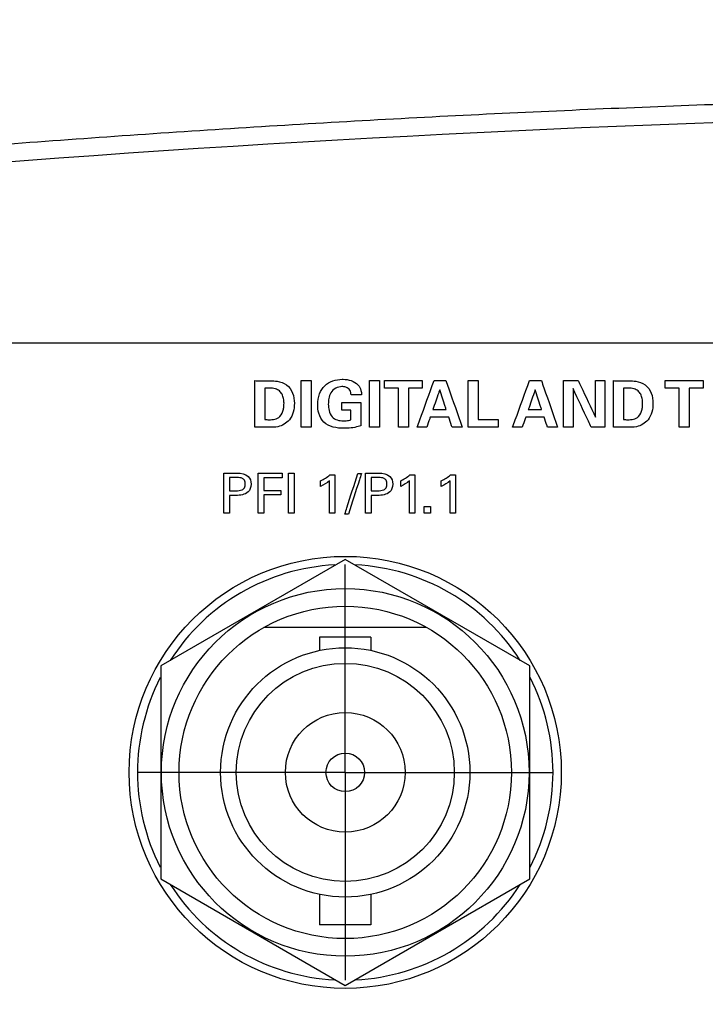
# Model space of a CAD drawing. Header units: inches. Extents: x 0 to 34, y 0 to 22.
# Tile 78 of 119: x 14.1 to 15.1, y 17.5 to 19. Entities that reach past the tile are written whole.
import ezdxf

# ---------------------------------------------------------------- set-up
doc = ezdxf.new("R2010")
doc.units = ezdxf.units.IN
doc.header["$LTSCALE"] = 1.87
doc.header["$MEASUREMENT"] = 0
doc.linetypes.add('CENTER', pattern=[0.6, 0.375, -0.075, 0.075, -0.075])
doc.layers.get('0').update_dxf_attribs({"linetype": 'CONTINUOUS'})
for name, color, linetype in [('DATUMCURVES', 7, 'CONTINUOUS'), ('DEFAULT_1', 7, 'CENTER'), ('DIMENSIONS', 7, 'CONTINUOUS')]:
    doc.layers.add(name, color=color, linetype=linetype)
doc.styles.get("Standard").update_dxf_attribs({"font": 'txt', "width": 0.8})
doc.dimstyles.new('DIMSTYLE_1', dxfattribs={"dimtxt": 0.125, "dimasz": 0.18, "dimexe": 0.18, "dimexo": 0.0625, "dimgap": 0.09, "dimtad": 0, "dimtih": 1, "dimtoh": 1, "dimdec": 3, "dimzin": 4, "dimdsep": 46, "dimtxsty": 'STANDARD', "dimblk": '_FILLED', "dimblk1": '_FILLED', "dimblk2": '_FILLED', "dimcen": 0.09, "dimadec": 0, "dimazin": 0, "dimtp": 0.001, "dimtm": 0.001, "dimtfac": 1, "dimtdec": 3, "dimtofl": 0, "dimtmove": 0, "dimatfit": 3, "dimldrblk": '_FILLED', "dimfxl": 1, "dimtolj": 1, "dimtzin": 4, "dimarcsym": 0})

# ---------------------------------------------------------------- blocks, each defined once
blk = doc.blocks.new('_FILLED')
at = {"color": 0, "linetype": 'BYBLOCK'}
blk.add_solid([(0, 0), (-1, 0.1736), (-1, -0.1736)], dxfattribs=at)
blk = doc.blocks.new('*D5')
at = {"layer": 'DIMENSIONS', "color": 2, "linetype": 'CONTINUOUS'}
for p, q in [((16.3262, 18.2109), (16.3262, 20.5414)), ((17.6245, 17.3609), (17.6245, 20.5414)), ((16.3262, 20.4164), (15.6819, 20.4164)), ((17.6245, 20.4164), (17.9845, 20.4164))]:
    blk.add_line(p, q, dxfattribs=at)
at = {"layer": 'DIMENSIONS', "color": 2, "linetype": 'CONTINUOUS', "xscale": 0.18, "yscale": 0.18, "zscale": 0.18}
blk.add_blockref('_FILLED', (16.3262, 20.4164), dxfattribs=at)
at = {"layer": 'DIMENSIONS', "color": 2, "linetype": 'CONTINUOUS', "xscale": 0.18, "yscale": 0.18, "zscale": 0.18, "rotation": 180}
blk.add_blockref('_FILLED', (17.6245, 20.4164), dxfattribs=at)
at = {"layer": 'DIMENSIONS', "color": 2, "linetype": 'CONTINUOUS', "width": 0.8}
for s, p in [('[', (14.9194, 20.3539)), (']', (15.5194, 20.3539)), ('1.298', (14.2944, 20.3539)), ('32.98', (15.0194, 20.3539))]:
    blk.add_text(s, height=0.125, dxfattribs=at).set_placement(p)

msp = doc.modelspace()

# ---------------------------------------------------------------- linework, layer by layer
at = {"color": 7, "linetype": 'CONTINUOUS'}
for p, q in [((14.5762, 18.1563), (14.2987, 17.9961)), ((14.8537, 17.9961), (14.5762, 18.1563)), ((14.6986, 18.0539), (14.4538, 18.0539)), ((14.5377, 18.0391), (14.5377, 18.0194)), ((14.6147, 18.0391), (14.5377, 18.0391)), ((14.6147, 18.0391), (14.6147, 18.0194)), ((14.2987, 17.9961), (14.2987, 17.6756)), ((14.8537, 17.6756), (14.8537, 17.9961)), ((14.2987, 17.6756), (14.5762, 17.5154)), ((14.5762, 17.5154), (14.8537, 17.6756)), ((14.5377, 17.6524), (14.5377, 17.6066)), ((14.6147, 17.6524), (14.6147, 17.6066)), ((14.6147, 17.6066), (14.5377, 17.6066))]:
    msp.add_line(p, q, dxfattribs=at)
for radius in [0.325, 0.2765, 0.25, 0.1875, 0.164, 0.09, 0.029]:
    msp.add_circle((14.5762, 17.8359), radius, dxfattribs=at)
for centre, radius, start, end in [((16.0862, -7.9197), 26.75, 82.80027, 97.19973), ((14.5762, 17.8359), 0.3125, 92.8821, 147.3645), ((14.5762, 17.8359), 0.3125, 32.6355, 87.1179), ((14.5762, 17.8359), 0.3125, 152.8684, 207.1316), ((14.5762, 17.8359), 0.3125, 332.8684, 27.1316), ((14.5762, 17.8359), 0.3125, 212.6355, 267.1179), ((14.5762, 17.8359), 0.3125, 272.8821, 327.3645)]:
    msp.add_arc(centre, radius, start, end, dxfattribs=at)
msp.add_open_spline([(12.7517, 18.6477), (12.8722, 18.663), (13.1144, 18.692), (13.4795, 18.7306), (13.8476, 18.7643), (14.2181, 18.7931), (14.5905, 18.8168), (14.9645, 18.8353), (15.3396, 18.8485), (15.7154, 18.8564), (16.0915, 18.859), (16.4677, 18.8563), (16.8435, 18.8482), (17.2185, 18.8348), (17.5925, 18.8162), (17.9649, 18.7924), (18.3353, 18.7634), (18.7034, 18.7295), (19.065, 18.6911), (19.3037, 18.6625), (19.4207, 18.6477)], degree=3, knots=[0, 0, 0, 0, 0.054496, 0.109427, 0.164722, 0.220316, 0.276147, 0.332159, 0.388303, 0.444531, 0.5008, 0.557069, 0.613296, 0.669436, 0.725444, 0.781269, 0.836855, 0.892141, 0.947101, 1, 1, 1, 1], dxfattribs=at)
at = {"layer": 'DATUMCURVES', "color": 40, "linetype": 'CONTINUOUS'}
for points, knots in [([(12.9377, 18.4823, 0.8645), (13.1335, 18.4823, 0.8645), (14.3868, 18.4823, 0.8645), (15.6402, 18.4823, 0.8645), (16.6977, 18.4823, 0.8645)], [0, 0, 0, 0, 0.15625, 1, 1, 1, 1]), ([(14.574, 18.3535, 0.8645), (14.5636, 18.3535, 0.8645), (14.5457, 18.3567, 0.8645), (14.5358, 18.3753, 0.8645), (14.5342, 18.3903, 0.8645), (14.5363, 18.4051, 0.8645), (14.547, 18.4225, 0.8645), (14.5627, 18.4274, 0.8645), (14.5727, 18.4273, 0.8645), (14.5732, 18.4273, 0.8645)], [0, 0, 0, 0, 0.260057, 0.387063, 0.496267, 0.635151, 0.753393, 0.987594, 1, 1, 1, 1]), ([(14.5732, 18.4273, 0.8645), (14.5772, 18.4272, 0.8645), (14.5853, 18.4259, 0.8645), (14.5955, 18.4201, 0.8645), (14.6002, 18.4114, 0.8645), (14.6006, 18.4061, 0.8645), (14.6007, 18.4038, 0.8645)], [0, 0, 0, 0, 0.295696, 0.608584, 0.831329, 1, 1, 1, 1]), ([(14.4402, 18.4252, 0.8645), (14.4415, 18.4252, 0.8645), (14.4492, 18.4251, 0.8645), (14.4569, 18.4251, 0.8645), (14.4635, 18.4251, 0.8645)], [0, 0, 0, 0, 0.15625, 1, 1, 1, 1]), ([(14.4402, 18.3551, 0.8645), (14.4402, 18.3587, 0.8645), (14.4402, 18.3821, 0.8645), (14.4402, 18.4055, 0.8645), (14.4402, 18.4252, 0.8645)], [0, 0, 0, 0, 0.15625, 1, 1, 1, 1]), ([(14.4555, 18.4138, 0.8645), (14.4555, 18.4114, 0.8645), (14.4555, 18.3956, 0.8645), (14.4555, 18.3799, 0.8645), (14.4555, 18.3667, 0.8645)], [0, 0, 0, 0, 0.15625, 1, 1, 1, 1]), ([(14.4614, 18.3665, 0.8645), (14.4644, 18.3665, 0.8645), (14.4703, 18.3665, 0.8645), (14.4795, 18.3713, 0.8645), (14.483, 18.38, 0.8645), (14.484, 18.3869, 0.8645), (14.4842, 18.3923, 0.8645), (14.4837, 18.3982, 0.8645), (14.4816, 18.4048, 0.8645), (14.4775, 18.4102, 0.8645), (14.4705, 18.4136, 0.8645), (14.4652, 18.414, 0.8645), (14.4621, 18.414, 0.8645)], [0, 0, 0, 0, 0.119606, 0.232275, 0.394077, 0.465135, 0.514555, 0.61106, 0.701014, 0.786244, 0.876131, 1, 1, 1, 1]), ([(14.4635, 18.4251, 0.8645), (14.467, 18.4251, 0.8645), (14.4754, 18.4246, 0.8645), (14.4888, 18.42, 0.8645), (14.4982, 18.4067, 0.8645), (14.5009, 18.3878, 0.8645), (14.4961, 18.3658, 0.8645), (14.4774, 18.3549, 0.8645), (14.4663, 18.3551, 0.8645), (14.4621, 18.3551, 0.8645)], [0, 0, 0, 0, 0.090513, 0.2197, 0.354926, 0.488235, 0.713385, 0.890009, 1, 1, 1, 1]), ([(14.5099, 18.4256, 0.8645), (14.5107, 18.4256, 0.8645), (14.5158, 18.4256, 0.8645), (14.5208, 18.4256, 0.8645), (14.525, 18.4256, 0.8645)], [0, 0, 0, 0, 0.15625, 1, 1, 1, 1]), ([(14.5099, 18.3551, 0.8645), (14.5099, 18.3588, 0.8645), (14.5099, 18.3823, 0.8645), (14.5099, 18.4057, 0.8645), (14.5099, 18.4256, 0.8645)], [0, 0, 0, 0, 0.15625, 1, 1, 1, 1]), ([(14.525, 18.4256, 0.8645), (14.525, 18.4219, 0.8645), (14.525, 18.3984, 0.8645), (14.525, 18.3749, 0.8645), (14.525, 18.3551, 0.8645)], [0, 0, 0, 0, 0.15625, 1, 1, 1, 1]), ([(14.5713, 18.4163, 0.8645), (14.5649, 18.4163, 0.8645), (14.5547, 18.4106, 0.8645), (14.5513, 18.3985, 0.8645), (14.5505, 18.3895, 0.8645), (14.5514, 18.3799, 0.8645), (14.5566, 18.3676, 0.8645), (14.5673, 18.3647, 0.8645), (14.5731, 18.3647, 0.8645)], [0, 0, 0, 0, 0.255614, 0.378775, 0.496147, 0.61915, 0.764554, 1, 1, 1, 1]), ([(14.585, 18.4038, 0.8645), (14.5849, 18.4062, 0.8645), (14.5839, 18.4114, 0.8645), (14.5778, 18.4158, 0.8645), (14.5733, 18.4163, 0.8645), (14.5713, 18.4163, 0.8645)], [0, 0, 0, 0, 0.354884, 0.705524, 1, 1, 1, 1]), ([(14.6126, 18.4256, 0.8645), (14.6134, 18.4256, 0.8645), (14.6184, 18.4256, 0.8645), (14.6234, 18.4256, 0.8645), (14.6277, 18.4256, 0.8645)], [0, 0, 0, 0, 0.15625, 1, 1, 1, 1]), ([(14.6126, 18.3551, 0.8645), (14.6126, 18.3588, 0.8645), (14.6126, 18.3823, 0.8645), (14.6126, 18.4057, 0.8645), (14.6126, 18.4256, 0.8645)], [0, 0, 0, 0, 0.15625, 1, 1, 1, 1]), ([(14.6277, 18.4256, 0.8645), (14.6277, 18.4219, 0.8645), (14.6277, 18.3984, 0.8645), (14.6277, 18.3749, 0.8645), (14.6277, 18.3551, 0.8645)], [0, 0, 0, 0, 0.15625, 1, 1, 1, 1]), ([(14.6352, 18.4254, 0.8645), (14.6381, 18.4254, 0.8645), (14.6571, 18.4254, 0.8645), (14.6761, 18.4254, 0.8645), (14.6921, 18.4254, 0.8645)], [0, 0, 0, 0, 0.15625, 1, 1, 1, 1]), ([(14.6561, 18.4137, 0.8645), (14.655, 18.4137, 0.8645), (14.648, 18.4137, 0.8645), (14.6411, 18.4137, 0.8645), (14.6352, 18.4137, 0.8645)], [0, 0, 0, 0, 0.15625, 1, 1, 1, 1]), ([(14.6561, 18.3551, 0.8645), (14.6561, 18.3581, 0.8645), (14.6561, 18.3777, 0.8645), (14.6561, 18.3972, 0.8645), (14.6561, 18.4137, 0.8645)], [0, 0, 0, 0, 0.15625, 1, 1, 1, 1]), ([(14.6921, 18.4137, 0.8645), (14.6911, 18.4137, 0.8645), (14.6841, 18.4137, 0.8645), (14.6771, 18.4137, 0.8645), (14.6712, 18.4137, 0.8645)], [0, 0, 0, 0, 0.15625, 1, 1, 1, 1]), ([(14.6712, 18.4137, 0.8645), (14.6712, 18.4107, 0.8645), (14.6712, 18.3911, 0.8645), (14.6712, 18.3716, 0.8645), (14.6712, 18.3551, 0.8645)], [0, 0, 0, 0, 0.15625, 1, 1, 1, 1]), ([(14.6845, 18.3551, 0.8645), (14.6858, 18.3587, 0.8645), (14.6942, 18.3822, 0.8645), (14.7027, 18.4056, 0.8645), (14.7098, 18.4254, 0.8645)], [0, 0, 0, 0, 0.15625, 1, 1, 1, 1]), ([(14.7098, 18.4254, 0.8645), (14.7108, 18.4254, 0.8645), (14.7167, 18.4254, 0.8645), (14.7227, 18.4254, 0.8645), (14.7277, 18.4254, 0.8645)], [0, 0, 0, 0, 0.15625, 1, 1, 1, 1]), ([(14.7277, 18.4254, 0.8645), (14.729, 18.4217, 0.8645), (14.7371, 18.3983, 0.8645), (14.7453, 18.3749, 0.8645), (14.7521, 18.3551, 0.8645)], [0, 0, 0, 0, 0.15625, 1, 1, 1, 1]), ([(14.7609, 18.4253, 0.8645), (14.7617, 18.4253, 0.8645), (14.7668, 18.4253, 0.8645), (14.7719, 18.4253, 0.8645), (14.7762, 18.4253, 0.8645)], [0, 0, 0, 0, 0.15625, 1, 1, 1, 1]), ([(14.7609, 18.3551, 0.8645), (14.7609, 18.3587, 0.8645), (14.7609, 18.3821, 0.8645), (14.7609, 18.4055, 0.8645), (14.7609, 18.4253, 0.8645)], [0, 0, 0, 0, 0.15625, 1, 1, 1, 1]), ([(14.7762, 18.4253, 0.8645), (14.7762, 18.4223, 0.8645), (14.7762, 18.4028, 0.8645), (14.7762, 18.3834, 0.8645), (14.7762, 18.367, 0.8645)], [0, 0, 0, 0, 0.15625, 1, 1, 1, 1]), ([(14.828, 18.3551, 0.8645), (14.8293, 18.3587, 0.8645), (14.8377, 18.3822, 0.8645), (14.8462, 18.4056, 0.8645), (14.8533, 18.4254, 0.8645)], [0, 0, 0, 0, 0.15625, 1, 1, 1, 1]), ([(14.8533, 18.4254, 0.8645), (14.8543, 18.4254, 0.8645), (14.8602, 18.4254, 0.8645), (14.8662, 18.4254, 0.8645), (14.8712, 18.4254, 0.8645)], [0, 0, 0, 0, 0.15625, 1, 1, 1, 1]), ([(14.8712, 18.4254, 0.8645), (14.8725, 18.4217, 0.8645), (14.8806, 18.3983, 0.8645), (14.8888, 18.3749, 0.8645), (14.8956, 18.3551, 0.8645)], [0, 0, 0, 0, 0.15625, 1, 1, 1, 1]), ([(14.9047, 18.4254, 0.8645), (14.9058, 18.4254, 0.8645), (14.9131, 18.4254, 0.8645), (14.9203, 18.4254, 0.8645), (14.9265, 18.4254, 0.8645)], [0, 0, 0, 0, 0.15625, 1, 1, 1, 1]), ([(14.9047, 18.3551, 0.8645), (14.9047, 18.3587, 0.8645), (14.9047, 18.3822, 0.8645), (14.9047, 18.4056, 0.8645), (14.9047, 18.4254, 0.8645)], [0, 0, 0, 0, 0.15625, 1, 1, 1, 1]), ([(14.9461, 18.3551, 0.8645), (14.9447, 18.3581, 0.8645), (14.9356, 18.3776, 0.8645), (14.9265, 18.397, 0.8645), (14.9189, 18.4134, 0.8645)], [0, 0, 0, 0, 0.15625, 1, 1, 1, 1]), ([(14.9189, 18.4134, 0.8645), (14.9189, 18.4104, 0.8645), (14.9189, 18.3909, 0.8645), (14.9189, 18.3715, 0.8645), (14.9189, 18.3551, 0.8645)], [0, 0, 0, 0, 0.15625, 1, 1, 1, 1]), ([(14.9265, 18.4254, 0.8645), (14.9278, 18.4225, 0.8645), (14.9366, 18.4041, 0.8645), (14.9454, 18.3856, 0.8645), (14.9528, 18.3701, 0.8645)], [0, 0, 0, 0, 0.15625, 1, 1, 1, 1]), ([(14.9528, 18.3701, 0.8645), (14.9528, 18.3729, 0.8645), (14.9528, 18.3914, 0.8645), (14.9528, 18.4098, 0.8645), (14.9528, 18.4254, 0.8645)], [0, 0, 0, 0, 0.15625, 1, 1, 1, 1]), ([(14.9668, 18.4254, 0.8645), (14.9668, 18.4217, 0.8645), (14.9668, 18.3983, 0.8645), (14.9668, 18.3749, 0.8645), (14.9668, 18.3551, 0.8645)], [0, 0, 0, 0, 0.15625, 1, 1, 1, 1]), ([(14.9796, 18.4252, 0.8645), (14.9808, 18.4252, 0.8645), (14.9886, 18.4251, 0.8645), (14.9963, 18.4251, 0.8645), (15.0029, 18.4251, 0.8645)], [0, 0, 0, 0, 0.15625, 1, 1, 1, 1]), ([(14.9796, 18.3551, 0.8645), (14.9796, 18.3587, 0.8645), (14.9796, 18.3821, 0.8645), (14.9796, 18.4055, 0.8645), (14.9796, 18.4252, 0.8645)], [0, 0, 0, 0, 0.15625, 1, 1, 1, 1]), ([(14.9949, 18.4138, 0.8645), (14.9949, 18.4114, 0.8645), (14.9949, 18.3956, 0.8645), (14.9949, 18.3799, 0.8645), (14.9949, 18.3667, 0.8645)], [0, 0, 0, 0, 0.15625, 1, 1, 1, 1]), ([(15.0008, 18.3665, 0.8645), (15.0038, 18.3665, 0.8645), (15.0097, 18.3665, 0.8645), (15.0189, 18.3713, 0.8645), (15.0224, 18.38, 0.8645), (15.0234, 18.3869, 0.8645), (15.0236, 18.3923, 0.8645), (15.0231, 18.3982, 0.8645), (15.021, 18.4048, 0.8645), (15.0169, 18.4102, 0.8645), (15.0099, 18.4136, 0.8645), (15.0046, 18.414, 0.8645), (15.0014, 18.414, 0.8645)], [0, 0, 0, 0, 0.119607, 0.232289, 0.394086, 0.465143, 0.514563, 0.611067, 0.701022, 0.786255, 0.876143, 1, 1, 1, 1]), ([(15.0029, 18.4251, 0.8645), (15.0063, 18.4251, 0.8645), (15.0147, 18.4246, 0.8645), (15.0282, 18.42, 0.8645), (15.0376, 18.4067, 0.8645), (15.0402, 18.3878, 0.8645), (15.0355, 18.3658, 0.8645), (15.0168, 18.3549, 0.8645), (15.0057, 18.3551, 0.8645), (15.0015, 18.3551, 0.8645)], [0, 0, 0, 0, 0.090507, 0.219646, 0.354905, 0.488217, 0.71337, 0.889996, 1, 1, 1, 1]), ([(15.0573, 18.4254, 0.8645), (15.0603, 18.4254, 0.8645), (15.0793, 18.4254, 0.8645), (15.0983, 18.4254, 0.8645), (15.1143, 18.4254, 0.8645)], [0, 0, 0, 0, 0.15625, 1, 1, 1, 1]), ([(15.0782, 18.4137, 0.8645), (15.0771, 18.4137, 0.8645), (15.0702, 18.4137, 0.8645), (15.0632, 18.4137, 0.8645), (15.0573, 18.4137, 0.8645)], [0, 0, 0, 0, 0.15625, 1, 1, 1, 1]), ([(15.0782, 18.3551, 0.8645), (15.0782, 18.3581, 0.8645), (15.0782, 18.3777, 0.8645), (15.0782, 18.3972, 0.8645), (15.0782, 18.4137, 0.8645)], [0, 0, 0, 0, 0.15625, 1, 1, 1, 1]), ([(15.1143, 18.4137, 0.8645), (15.1132, 18.4137, 0.8645), (15.1062, 18.4137, 0.8645), (15.0993, 18.4137, 0.8645), (15.0934, 18.4137, 0.8645)], [0, 0, 0, 0, 0.15625, 1, 1, 1, 1]), ([(15.0934, 18.4137, 0.8645), (15.0934, 18.4107, 0.8645), (15.0934, 18.3911, 0.8645), (15.0934, 18.3716, 0.8645), (15.0934, 18.3551, 0.8645)], [0, 0, 0, 0, 0.15625, 1, 1, 1, 1]), ([(14.6007, 18.4038, 0.8645), (14.5998, 18.4038, 0.8645), (14.5946, 18.4038, 0.8645), (14.5894, 18.4038, 0.8645), (14.585, 18.4038, 0.8645)], [0, 0, 0, 0, 0.15625, 1, 1, 1, 1]), ([(14.7184, 18.4116, 0.8645), (14.7179, 18.41, 0.8645), (14.7144, 18.4, 0.8645), (14.7109, 18.3901, 0.8645), (14.708, 18.3816, 0.8645)], [0, 0, 0, 0, 0.15625, 1, 1, 1, 1]), ([(14.7281, 18.3816, 0.8645), (14.7276, 18.3832, 0.8645), (14.7244, 18.3932, 0.8645), (14.7211, 18.4031, 0.8645), (14.7184, 18.4116, 0.8645)], [0, 0, 0, 0, 0.15625, 1, 1, 1, 1]), ([(14.8619, 18.4116, 0.8645), (14.8614, 18.41, 0.8645), (14.8579, 18.4, 0.8645), (14.8544, 18.3901, 0.8645), (14.8515, 18.3816, 0.8645)], [0, 0, 0, 0, 0.15625, 1, 1, 1, 1]), ([(14.8716, 18.3816, 0.8645), (14.8711, 18.3832, 0.8645), (14.8679, 18.3932, 0.8645), (14.8646, 18.4031, 0.8645), (14.8619, 18.4116, 0.8645)], [0, 0, 0, 0, 0.15625, 1, 1, 1, 1]), ([(14.571, 18.3925, 0.8645), (14.5725, 18.3925, 0.8645), (14.5821, 18.3925, 0.8645), (14.5916, 18.3925, 0.8645), (14.5997, 18.3925, 0.8645)], [0, 0, 0, 0, 0.15625, 1, 1, 1, 1]), ([(14.5997, 18.3925, 0.8645), (14.5997, 18.3907, 0.8645), (14.5997, 18.379, 0.8645), (14.5997, 18.3673, 0.8645), (14.5997, 18.3574, 0.8645)], [0, 0, 0, 0, 0.15625, 1, 1, 1, 1]), ([(14.5846, 18.3661, 0.8645), (14.5846, 18.3668, 0.8645), (14.5846, 18.3718, 0.8645), (14.5846, 18.3767, 0.8645), (14.5846, 18.3808, 0.8645)], [0, 0, 0, 0, 0.15625, 1, 1, 1, 1]), ([(14.7041, 18.3702, 0.8645), (14.7038, 18.3695, 0.8645), (14.7021, 18.3644, 0.8645), (14.7003, 18.3594, 0.8645), (14.6989, 18.3551, 0.8645)], [0, 0, 0, 0, 0.15625, 1, 1, 1, 1]), ([(14.7319, 18.3702, 0.8645), (14.7305, 18.3702, 0.8645), (14.7212, 18.3702, 0.8645), (14.7119, 18.3702, 0.8645), (14.7041, 18.3702, 0.8645)], [0, 0, 0, 0, 0.15625, 1, 1, 1, 1]), ([(14.708, 18.3816, 0.8645), (14.709, 18.3816, 0.8645), (14.7157, 18.3816, 0.8645), (14.7225, 18.3816, 0.8645), (14.7281, 18.3816, 0.8645)], [0, 0, 0, 0, 0.15625, 1, 1, 1, 1]), ([(14.737, 18.3551, 0.8645), (14.7367, 18.3559, 0.8645), (14.735, 18.3609, 0.8645), (14.7333, 18.366, 0.8645), (14.7319, 18.3702, 0.8645)], [0, 0, 0, 0, 0.15625, 1, 1, 1, 1]), ([(14.8476, 18.3702, 0.8645), (14.8473, 18.3695, 0.8645), (14.8456, 18.3644, 0.8645), (14.8438, 18.3594, 0.8645), (14.8424, 18.3551, 0.8645)], [0, 0, 0, 0, 0.15625, 1, 1, 1, 1]), ([(14.8754, 18.3702, 0.8645), (14.874, 18.3702, 0.8645), (14.8647, 18.3702, 0.8645), (14.8554, 18.3702, 0.8645), (14.8476, 18.3702, 0.8645)], [0, 0, 0, 0, 0.15625, 1, 1, 1, 1]), ([(14.8515, 18.3816, 0.8645), (14.8525, 18.3816, 0.8645), (14.8593, 18.3816, 0.8645), (14.866, 18.3816, 0.8645), (14.8716, 18.3816, 0.8645)], [0, 0, 0, 0, 0.15625, 1, 1, 1, 1]), ([(14.8805, 18.3551, 0.8645), (14.8802, 18.3559, 0.8645), (14.8785, 18.3609, 0.8645), (14.8768, 18.366, 0.8645), (14.8754, 18.3702, 0.8645)], [0, 0, 0, 0, 0.15625, 1, 1, 1, 1]), ([(14.4621, 18.3551, 0.8645), (14.461, 18.3551, 0.8645), (14.4537, 18.3551, 0.8645), (14.4464, 18.3551, 0.8645), (14.4402, 18.3551, 0.8645)], [0, 0, 0, 0, 0.15625, 1, 1, 1, 1]), ([(14.525, 18.3551, 0.8645), (14.5242, 18.3551, 0.8645), (14.5192, 18.3551, 0.8645), (14.5142, 18.3551, 0.8645), (14.5099, 18.3551, 0.8645)], [0, 0, 0, 0, 0.15625, 1, 1, 1, 1]), ([(14.5731, 18.3647, 0.8645), (14.5747, 18.3647, 0.8645), (14.5786, 18.3648, 0.8645), (14.5824, 18.3654, 0.8645), (14.5846, 18.3661, 0.8645)], [0, 0, 0, 0, 0.400584, 1, 1, 1, 1]), ([(14.5997, 18.3574, 0.8645), (14.5984, 18.357, 0.8645), (14.5902, 18.3543, 0.8645), (14.5813, 18.3535, 0.8645), (14.574, 18.3535, 0.8645)], [0, 0, 0, 0, 0.156221, 1, 1, 1, 1]), ([(14.6277, 18.3551, 0.8645), (14.6269, 18.3551, 0.8645), (14.6219, 18.3551, 0.8645), (14.6169, 18.3551, 0.8645), (14.6126, 18.3551, 0.8645)], [0, 0, 0, 0, 0.15625, 1, 1, 1, 1]), ([(14.6712, 18.3551, 0.8645), (14.6705, 18.3551, 0.8645), (14.6654, 18.3551, 0.8645), (14.6603, 18.3551, 0.8645), (14.6561, 18.3551, 0.8645)], [0, 0, 0, 0, 0.15625, 1, 1, 1, 1]), ([(14.6989, 18.3551, 0.8645), (14.6981, 18.3551, 0.8645), (14.6933, 18.3551, 0.8645), (14.6885, 18.3551, 0.8645), (14.6845, 18.3551, 0.8645)], [0, 0, 0, 0, 0.15625, 1, 1, 1, 1]), ([(14.7521, 18.3551, 0.8645), (14.7513, 18.3551, 0.8645), (14.7463, 18.3551, 0.8645), (14.7412, 18.3551, 0.8645), (14.737, 18.3551, 0.8645)], [0, 0, 0, 0, 0.15625, 1, 1, 1, 1]), ([(14.8064, 18.3551, 0.8645), (14.804, 18.3551, 0.8645), (14.7888, 18.3551, 0.8645), (14.7737, 18.3551, 0.8645), (14.7609, 18.3551, 0.8645)], [0, 0, 0, 0, 0.15625, 1, 1, 1, 1]), ([(14.7762, 18.367, 0.8645), (14.7778, 18.367, 0.8645), (14.7879, 18.367, 0.8645), (14.7979, 18.367, 0.8645), (14.8064, 18.367, 0.8645)], [0, 0, 0, 0, 0.15625, 1, 1, 1, 1]), ([(14.8424, 18.3551, 0.8645), (14.8416, 18.3551, 0.8645), (14.8368, 18.3551, 0.8645), (14.832, 18.3551, 0.8645), (14.828, 18.3551, 0.8645)], [0, 0, 0, 0, 0.15625, 1, 1, 1, 1]), ([(14.8956, 18.3551, 0.8645), (14.8948, 18.3551, 0.8645), (14.8898, 18.3551, 0.8645), (14.8847, 18.3551, 0.8645), (14.8805, 18.3551, 0.8645)], [0, 0, 0, 0, 0.15625, 1, 1, 1, 1]), ([(14.9189, 18.3551, 0.8645), (14.9181, 18.3551, 0.8645), (14.9134, 18.3551, 0.8645), (14.9087, 18.3551, 0.8645), (14.9047, 18.3551, 0.8645)], [0, 0, 0, 0, 0.15625, 1, 1, 1, 1]), ([(14.9668, 18.3551, 0.8645), (14.9657, 18.3551, 0.8645), (14.9588, 18.3551, 0.8645), (14.9519, 18.3551, 0.8645), (14.9461, 18.3551, 0.8645)], [0, 0, 0, 0, 0.15625, 1, 1, 1, 1]), ([(15.0015, 18.3551, 0.8645), (15.0004, 18.3551, 0.8645), (14.9931, 18.3551, 0.8645), (14.9858, 18.3551, 0.8645), (14.9796, 18.3551, 0.8645)], [0, 0, 0, 0, 0.15625, 1, 1, 1, 1]), ([(15.0934, 18.3551, 0.8645), (15.0926, 18.3551, 0.8645), (15.0875, 18.3551, 0.8645), (15.0825, 18.3551, 0.8645), (15.0782, 18.3551, 0.8645)], [0, 0, 0, 0, 0.15625, 1, 1, 1, 1]), ([(14.3937, 18.286, 0.8645), (14.3948, 18.286, 0.8645), (14.4015, 18.286, 0.8645), (14.4082, 18.286, 0.8645), (14.4139, 18.286, 0.8645)], [0, 0, 0, 0, 0.15625, 1, 1, 1, 1]), ([(14.3937, 18.2259, 0.8645), (14.3937, 18.229, 0.8645), (14.3937, 18.249, 0.8645), (14.3937, 18.2691, 0.8645), (14.3937, 18.286, 0.8645)], [0, 0, 0, 0, 0.15625, 1, 1, 1, 1]), ([(14.4021, 18.2793, 0.8645), (14.4021, 18.2782, 0.8645), (14.4021, 18.2717, 0.8645), (14.4021, 18.2651, 0.8645), (14.4021, 18.2596, 0.8645)], [0, 0, 0, 0, 0.15625, 1, 1, 1, 1]), ([(14.4139, 18.286, 0.8645), (14.4196, 18.286, 0.8645), (14.4312, 18.2844, 0.8645), (14.4363, 18.2694, 0.8645), (14.4305, 18.2541, 0.8645), (14.4181, 18.2526, 0.8645), (14.4118, 18.2526, 0.8645)], [0, 0, 0, 0, 0.279895, 0.48385, 0.691122, 1, 1, 1, 1]), ([(14.412, 18.2596, 0.8645), (14.415, 18.2596, 0.8645), (14.4199, 18.2597, 0.8645), (14.4253, 18.2641, 0.8645), (14.4262, 18.2697, 0.8645), (14.4254, 18.2752, 0.8645), (14.4206, 18.2793, 0.8645), (14.4163, 18.2793, 0.8645), (14.4137, 18.2793, 0.8645)], [0, 0, 0, 0, 0.244769, 0.369269, 0.527844, 0.677836, 0.791049, 1, 1, 1, 1]), ([(14.4452, 18.286, 0.8645), (14.4471, 18.286, 0.8645), (14.459, 18.286, 0.8645), (14.471, 18.286, 0.8645), (14.4811, 18.286, 0.8645)], [0, 0, 0, 0, 0.15625, 1, 1, 1, 1]), ([(14.4452, 18.2259, 0.8645), (14.4452, 18.229, 0.8645), (14.4452, 18.249, 0.8645), (14.4452, 18.2691, 0.8645), (14.4452, 18.286, 0.8645)], [0, 0, 0, 0, 0.15625, 1, 1, 1, 1]), ([(14.4811, 18.2789, 0.8645), (14.4796, 18.2789, 0.8645), (14.4705, 18.2789, 0.8645), (14.4614, 18.2789, 0.8645), (14.4537, 18.2789, 0.8645)], [0, 0, 0, 0, 0.15625, 1, 1, 1, 1]), ([(14.4537, 18.2789, 0.8645), (14.4537, 18.278, 0.8645), (14.4537, 18.2717, 0.8645), (14.4537, 18.2655, 0.8645), (14.4537, 18.2602, 0.8645)], [0, 0, 0, 0, 0.15625, 1, 1, 1, 1]), ([(14.491, 18.2259, 0.8645), (14.491, 18.229, 0.8645), (14.491, 18.249, 0.8645), (14.491, 18.2691, 0.8645), (14.491, 18.286, 0.8645)], [0, 0, 0, 0, 0.15625, 1, 1, 1, 1]), ([(14.4993, 18.286, 0.8645), (14.4993, 18.2829, 0.8645), (14.4993, 18.2628, 0.8645), (14.4993, 18.2428, 0.8645), (14.4993, 18.2259, 0.8645)], [0, 0, 0, 0, 0.15625, 1, 1, 1, 1]), ([(14.5606, 18.2835, 0.8645), (14.5606, 18.2805, 0.8645), (14.5606, 18.2613, 0.8645), (14.5606, 18.2421, 0.8645), (14.5606, 18.2259, 0.8645)], [0, 0, 0, 0, 0.15625, 1, 1, 1, 1]), ([(14.5756, 18.2245, 0.8645), (14.5766, 18.2277, 0.8645), (14.5831, 18.2479, 0.8645), (14.5896, 18.2682, 0.8645), (14.5951, 18.2853, 0.8645)], [0, 0, 0, 0, 0.15625, 1, 1, 1, 1]), ([(14.6005, 18.2853, 0.8645), (14.5995, 18.2821, 0.8645), (14.593, 18.2619, 0.8645), (14.5865, 18.2416, 0.8645), (14.5811, 18.2245, 0.8645)], [0, 0, 0, 0, 0.15625, 1, 1, 1, 1]), ([(14.6068, 18.286, 0.8645), (14.6079, 18.286, 0.8645), (14.6146, 18.286, 0.8645), (14.6213, 18.286, 0.8645), (14.627, 18.286, 0.8645)], [0, 0, 0, 0, 0.15625, 1, 1, 1, 1]), ([(14.6068, 18.2259, 0.8645), (14.6068, 18.229, 0.8645), (14.6068, 18.249, 0.8645), (14.6068, 18.2691, 0.8645), (14.6068, 18.286, 0.8645)], [0, 0, 0, 0, 0.15625, 1, 1, 1, 1]), ([(14.6151, 18.2793, 0.8645), (14.6151, 18.2782, 0.8645), (14.6151, 18.2717, 0.8645), (14.6151, 18.2651, 0.8645), (14.6151, 18.2596, 0.8645)], [0, 0, 0, 0, 0.15625, 1, 1, 1, 1]), ([(14.627, 18.286, 0.8645), (14.6327, 18.286, 0.8645), (14.6442, 18.2844, 0.8645), (14.6494, 18.2694, 0.8645), (14.6435, 18.2541, 0.8645), (14.6312, 18.2526, 0.8645), (14.6249, 18.2526, 0.8645)], [0, 0, 0, 0, 0.279895, 0.48385, 0.691122, 1, 1, 1, 1]), ([(14.6251, 18.2596, 0.8645), (14.6281, 18.2596, 0.8645), (14.633, 18.2597, 0.8645), (14.6384, 18.2641, 0.8645), (14.6393, 18.2697, 0.8645), (14.6385, 18.2752, 0.8645), (14.6337, 18.2793, 0.8645), (14.6294, 18.2793, 0.8645), (14.6268, 18.2793, 0.8645)], [0, 0, 0, 0, 0.244769, 0.369269, 0.527844, 0.677836, 0.791049, 1, 1, 1, 1]), ([(14.681, 18.2835, 0.8645), (14.681, 18.2805, 0.8645), (14.681, 18.2613, 0.8645), (14.681, 18.2421, 0.8645), (14.681, 18.2259, 0.8645)], [0, 0, 0, 0, 0.15625, 1, 1, 1, 1]), ([(14.7421, 18.2835, 0.8645), (14.7421, 18.2805, 0.8645), (14.7421, 18.2613, 0.8645), (14.7421, 18.2421, 0.8645), (14.7421, 18.2259, 0.8645)], [0, 0, 0, 0, 0.15625, 1, 1, 1, 1]), ([(14.5526, 18.2259, 0.8645), (14.5526, 18.2284, 0.8645), (14.5526, 18.2446, 0.8645), (14.5526, 18.2608, 0.8645), (14.5526, 18.2744, 0.8645)], [0, 0, 0, 0, 0.15625, 1, 1, 1, 1]), ([(14.673, 18.2259, 0.8645), (14.673, 18.2284, 0.8645), (14.673, 18.2446, 0.8645), (14.673, 18.2608, 0.8645), (14.673, 18.2744, 0.8645)], [0, 0, 0, 0, 0.15625, 1, 1, 1, 1]), ([(14.7341, 18.2259, 0.8645), (14.7341, 18.2284, 0.8645), (14.7341, 18.2446, 0.8645), (14.7341, 18.2608, 0.8645), (14.7341, 18.2744, 0.8645)], [0, 0, 0, 0, 0.15625, 1, 1, 1, 1]), ([(14.4021, 18.2526, 0.8645), (14.4021, 18.2512, 0.8645), (14.4021, 18.2423, 0.8645), (14.4021, 18.2334, 0.8645), (14.4021, 18.2259, 0.8645)], [0, 0, 0, 0, 0.15625, 1, 1, 1, 1]), ([(14.4537, 18.2602, 0.8645), (14.4551, 18.2602, 0.8645), (14.4637, 18.2602, 0.8645), (14.4722, 18.2602, 0.8645), (14.4795, 18.2602, 0.8645)], [0, 0, 0, 0, 0.15625, 1, 1, 1, 1]), ([(14.4795, 18.2532, 0.8645), (14.4781, 18.2532, 0.8645), (14.4696, 18.2532, 0.8645), (14.461, 18.2532, 0.8645), (14.4537, 18.2532, 0.8645)], [0, 0, 0, 0, 0.15625, 1, 1, 1, 1]), ([(14.4537, 18.2532, 0.8645), (14.4537, 18.2518, 0.8645), (14.4537, 18.2427, 0.8645), (14.4537, 18.2335, 0.8645), (14.4537, 18.2259, 0.8645)], [0, 0, 0, 0, 0.15625, 1, 1, 1, 1]), ([(14.6151, 18.2526, 0.8645), (14.6151, 18.2512, 0.8645), (14.6151, 18.2423, 0.8645), (14.6151, 18.2334, 0.8645), (14.6151, 18.2259, 0.8645)], [0, 0, 0, 0, 0.15625, 1, 1, 1, 1])]:
    msp.add_open_spline(points, degree=3, knots=knots, dxfattribs=at)
for points in [[(14.4621, 18.414, 0.8645), (14.4599, 18.414, 0.8645), (14.4577, 18.4139, 0.8645), (14.4555, 18.4138, 0.8645)], [(14.6352, 18.4137, 0.8645), (14.6352, 18.4176, 0.8645), (14.6352, 18.4215, 0.8645), (14.6352, 18.4254, 0.8645)], [(14.6921, 18.4254, 0.8645), (14.6921, 18.4215, 0.8645), (14.6921, 18.4176, 0.8645), (14.6921, 18.4137, 0.8645)], [(14.9528, 18.4254, 0.8645), (14.9575, 18.4254, 0.8645), (14.9621, 18.4254, 0.8645), (14.9668, 18.4254, 0.8645)], [(15.0014, 18.414, 0.8645), (14.9993, 18.414, 0.8645), (14.9971, 18.4139, 0.8645), (14.9949, 18.4138, 0.8645)], [(15.0573, 18.4137, 0.8645), (15.0573, 18.4176, 0.8645), (15.0573, 18.4215, 0.8645), (15.0573, 18.4254, 0.8645)], [(15.1143, 18.4254, 0.8645), (15.1143, 18.4215, 0.8645), (15.1143, 18.4176, 0.8645), (15.1143, 18.4137, 0.8645)], [(14.571, 18.3808, 0.8645), (14.571, 18.3847, 0.8645), (14.571, 18.3886, 0.8645), (14.571, 18.3925, 0.8645)], [(14.5846, 18.3808, 0.8645), (14.5801, 18.3808, 0.8645), (14.5755, 18.3808, 0.8645), (14.571, 18.3808, 0.8645)], [(14.4555, 18.3667, 0.8645), (14.4575, 18.3665, 0.8645), (14.4595, 18.3665, 0.8645), (14.4614, 18.3665, 0.8645)], [(14.8064, 18.367, 0.8645), (14.8064, 18.3631, 0.8645), (14.8064, 18.3591, 0.8645), (14.8064, 18.3551, 0.8645)], [(14.9949, 18.3667, 0.8645), (14.9969, 18.3665, 0.8645), (14.9988, 18.3665, 0.8645), (15.0008, 18.3665, 0.8645)], [(14.4137, 18.2793, 0.8645), (14.4098, 18.2793, 0.8645), (14.4059, 18.2793, 0.8645), (14.4021, 18.2793, 0.8645)], [(14.4811, 18.286, 0.8645), (14.4811, 18.2837, 0.8645), (14.4811, 18.2813, 0.8645), (14.4811, 18.2789, 0.8645)], [(14.491, 18.286, 0.8645), (14.4938, 18.286, 0.8645), (14.4965, 18.286, 0.8645), (14.4993, 18.286, 0.8645)], [(14.5391, 18.2744, 0.8645), (14.5441, 18.277, 0.8645), (14.5489, 18.2799, 0.8645), (14.5531, 18.2835, 0.8645)], [(14.5531, 18.2835, 0.8645), (14.5556, 18.2835, 0.8645), (14.5581, 18.2835, 0.8645), (14.5606, 18.2835, 0.8645)], [(14.5951, 18.2853, 0.8645), (14.5969, 18.2853, 0.8645), (14.5987, 18.2853, 0.8645), (14.6005, 18.2853, 0.8645)], [(14.6268, 18.2793, 0.8645), (14.6229, 18.2793, 0.8645), (14.619, 18.2793, 0.8645), (14.6151, 18.2793, 0.8645)], [(14.6596, 18.2744, 0.8645), (14.6645, 18.277, 0.8645), (14.6693, 18.2799, 0.8645), (14.6736, 18.2835, 0.8645)], [(14.6736, 18.2835, 0.8645), (14.676, 18.2835, 0.8645), (14.6785, 18.2835, 0.8645), (14.681, 18.2835, 0.8645)], [(14.7207, 18.2744, 0.8645), (14.7257, 18.277, 0.8645), (14.7305, 18.2799, 0.8645), (14.7347, 18.2835, 0.8645)], [(14.7347, 18.2835, 0.8645), (14.7372, 18.2835, 0.8645), (14.7397, 18.2835, 0.8645), (14.7421, 18.2835, 0.8645)], [(14.5526, 18.2744, 0.8645), (14.5485, 18.2711, 0.8645), (14.5439, 18.2683, 0.8645), (14.5391, 18.2661, 0.8645)], [(14.5391, 18.2661, 0.8645), (14.5391, 18.2689, 0.8645), (14.5391, 18.2717, 0.8645), (14.5391, 18.2744, 0.8645)], [(14.673, 18.2744, 0.8645), (14.6689, 18.2711, 0.8645), (14.6643, 18.2683, 0.8645), (14.6596, 18.2661, 0.8645)], [(14.6596, 18.2661, 0.8645), (14.6596, 18.2689, 0.8645), (14.6596, 18.2717, 0.8645), (14.6596, 18.2744, 0.8645)], [(14.7341, 18.2744, 0.8645), (14.7301, 18.2711, 0.8645), (14.7255, 18.2683, 0.8645), (14.7207, 18.2661, 0.8645)], [(14.7207, 18.2661, 0.8645), (14.7207, 18.2689, 0.8645), (14.7207, 18.2717, 0.8645), (14.7207, 18.2744, 0.8645)], [(14.4021, 18.2596, 0.8645), (14.4054, 18.2596, 0.8645), (14.4087, 18.2596, 0.8645), (14.412, 18.2596, 0.8645)], [(14.4118, 18.2526, 0.8645), (14.4086, 18.2526, 0.8645), (14.4053, 18.2526, 0.8645), (14.4021, 18.2526, 0.8645)], [(14.4795, 18.2602, 0.8645), (14.4795, 18.2579, 0.8645), (14.4795, 18.2555, 0.8645), (14.4795, 18.2532, 0.8645)], [(14.6151, 18.2596, 0.8645), (14.6184, 18.2596, 0.8645), (14.6218, 18.2596, 0.8645), (14.6251, 18.2596, 0.8645)], [(14.6249, 18.2526, 0.8645), (14.6216, 18.2526, 0.8645), (14.6184, 18.2526, 0.8645), (14.6151, 18.2526, 0.8645)], [(14.6951, 18.2359, 0.8645), (14.6982, 18.2359, 0.8645), (14.7013, 18.2359, 0.8645), (14.7044, 18.2359, 0.8645)], [(14.6951, 18.2259, 0.8645), (14.6951, 18.2292, 0.8645), (14.6951, 18.2325, 0.8645), (14.6951, 18.2359, 0.8645)], [(14.7044, 18.2359, 0.8645), (14.7044, 18.2325, 0.8645), (14.7044, 18.2292, 0.8645), (14.7044, 18.2259, 0.8645)], [(14.4021, 18.2259, 0.8645), (14.3993, 18.2259, 0.8645), (14.3965, 18.2259, 0.8645), (14.3937, 18.2259, 0.8645)], [(14.4537, 18.2259, 0.8645), (14.4509, 18.2259, 0.8645), (14.4481, 18.2259, 0.8645), (14.4452, 18.2259, 0.8645)], [(14.4993, 18.2259, 0.8645), (14.4965, 18.2259, 0.8645), (14.4938, 18.2259, 0.8645), (14.491, 18.2259, 0.8645)], [(14.5606, 18.2259, 0.8645), (14.5579, 18.2259, 0.8645), (14.5552, 18.2259, 0.8645), (14.5526, 18.2259, 0.8645)], [(14.5811, 18.2245, 0.8645), (14.5792, 18.2245, 0.8645), (14.5774, 18.2245, 0.8645), (14.5756, 18.2245, 0.8645)], [(14.6151, 18.2259, 0.8645), (14.6124, 18.2259, 0.8645), (14.6096, 18.2259, 0.8645), (14.6068, 18.2259, 0.8645)], [(14.681, 18.2259, 0.8645), (14.6783, 18.2259, 0.8645), (14.6756, 18.2259, 0.8645), (14.673, 18.2259, 0.8645)], [(14.7044, 18.2259, 0.8645), (14.7013, 18.2259, 0.8645), (14.6982, 18.2259, 0.8645), (14.6951, 18.2259, 0.8645)], [(14.7421, 18.2259, 0.8645), (14.7395, 18.2259, 0.8645), (14.7368, 18.2259, 0.8645), (14.7341, 18.2259, 0.8645)]]:
    msp.add_open_spline(points, degree=3, dxfattribs=at)
at = {"layer": 'DEFAULT_1', "color": 7, "linetype": 'CENTER'}
for q in [(14.5762, 18.1484), (14.2637, 17.8359), (14.5762, 17.5234), (14.8887, 17.8359)]:
    msp.add_line((14.5762, 17.8359), q, dxfattribs=at)

# ---------------------------------------------------------------- dimensions: what is measured, and where the dimension line sits
at = {"layer": 'DIMENSIONS', "color": 2, "linetype": 'CONTINUOUS'}
dim = msp.add_linear_dim(base=(16.3262, 20.4164), p1=(17.6245, 17.3609), p2=(16.3262, 18.2109), angle=180, dimstyle='DIMSTYLE_1', dxfattribs=at)
dim.commit()
dim.dimension.update_dxf_attribs({"geometry": '*D5', "text_midpoint": (14.9569, 20.4164), "dimtype": 160})

doc.saveas('drawing.dxf')
